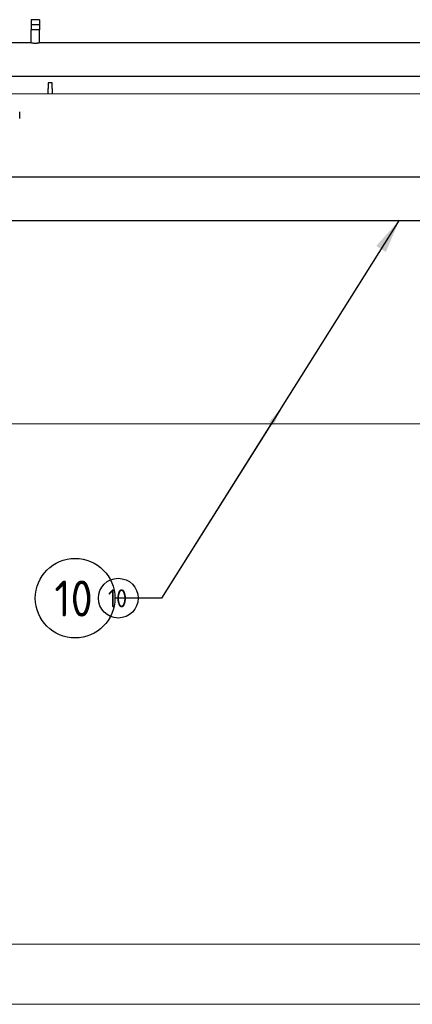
# Model space of a CAD drawing. Extents: x -89225 to 110569, y 13360 to 87647.
# Tile 114 of 256: x 25517 to 27476, y 26047 to 30967. Entities that reach past the tile are written whole.
import ezdxf

# ---------------------------------------------------------------- set-up
doc = ezdxf.new("R2010")
doc.units = 0
for name, color, linetype in [('Beluchtingstank', 253, 'Continuous'), ('INSTALLATIE', 6, 'Continuous'), ('INSTALLATIE @ 100', 6, 'Continuous'), ('INSTALLATIE @ 50', 6, 'Continuous')]:
    doc.layers.add(name, color=color, linetype=linetype)
doc.styles.add('ISO', font='ISO.SHX')

# ---------------------------------------------------------------- blocks, each defined once
blk = doc.blocks.new('Beluchtingsinstallatie VAZ')
for p, q in [((1119486.6, -969902.6), (1119444.2, -969902.6)), ((1119444.2, -969902.6), (1119444.2, -969927.6)), ((1119486.6, -969927.6), (1119444.2, -969927.6)), ((1119444.2, -969927.6), (1119444.2, -969952.6)), ((1119486.6, -969902.6), (1119486.6, -969927.6)), ((1119486.6, -969927.6), (1119486.6, -969952.6)), ((1119486.6, -969952.6), (1119444.2, -969952.6)), ((1119444.4, -970018.5), (1119444.4, -969952.6)), ((1119486.5, -970018.5), (1119486.5, -969952.6)), ((1119444.4, -970018.5), (1119336.5, -970018.5)), ((1121641.9, -970018.5), (1119486.5, -970018.5)), ((1122187.5, -970186.8), (1118663.7, -970186.8)), ((1119530, -970218.6), (1119530, -970246.1)), ((1119550, -970218.6), (1119530, -970218.6)), ((1119550, -970246.1), (1119550, -970218.6)), ((1119530, -970258.3), (1119530, -970246.1)), ((1119530, -970272.6), (1119530, -970258.3)), ((1119550, -970246.1), (1119550, -970258.3)), ((1119550, -970258.3), (1119550, -970272.6)), ((1119387.7, -970395.7), (1119387.7, -970363)), ((1123376.7, -970689.3), (1119347.1, -970689.3)), ((1123360.3, -970908.4), (1118572.6, -970908.4))]:
    blk.add_line(p, q)
blk.add_open_spline([(1119486.5, -970018.5), (1119486.5, -970018.5), (1119486.4, -970018.5), (1119485.9, -970018.7), (1119485.4, -970018.8), (1119484.4, -970019), (1119483.7, -970019.2), (1119482.2, -970019.5), (1119481.3, -970019.7), (1119479.4, -970020), (1119478.4, -970020.2), (1119476.1, -970020.5), (1119474.8, -970020.7), (1119472.2, -970020.9), (1119470.9, -970021), (1119468.1, -970021.2), (1119466.8, -970021.2), (1119464.1, -970021.2), (1119462.7, -970021.2), (1119460, -970021), (1119458.7, -970020.9), (1119456.1, -970020.7), (1119454.8, -970020.5), (1119452.5, -970020.2), (1119451.5, -970020), (1119449.6, -970019.7), (1119448.7, -970019.5), (1119447.2, -970019.2), (1119446.5, -970019), (1119445.4, -970018.8), (1119445, -970018.7), (1119444.5, -970018.5), (1119444.4, -970018.5), (1119444.4, -970018.5)], degree=3, knots=[3.190917, 3.190917, 3.190917, 3.190917, 3.589754, 3.589754, 3.98859, 3.98859, 4.387427, 4.387427, 4.786263, 4.786263, 5.185156, 5.185156, 5.584049, 5.584049, 5.982941, 5.982941, 6.381834, 6.381834, 6.780727, 6.780727, 7.17962, 7.17962, 7.578512, 7.578512, 7.977405, 7.977405, 8.376242, 8.376242, 8.775078, 8.775078, 9.173915, 9.173915, 9.572751, 9.572751, 9.572751, 9.572751])
blk = doc.blocks.new('*U89')
for points in [[(-11.864, -18.893), (0, 0)], [(0, 0), (2.324, 0)]]:
    blk.add_lwpolyline(points)
blk.add_circle((4.31, 0), 1.986)
blk.add_solid([(-10.714, -17.597), (-11.864, -18.893), (-11.196, -17.295)])
at = {"style": 'ISO'}
blk.add_attdef('NUMMER', (3.146, -0.835), '', height=1.8, dxfattribs=at)
blk = doc.blocks.new('*U567')
at = {"layer": 'INSTALLATIE @ 100'}
ref = blk.add_blockref('*U89', (26224.8, 28076.4), dxfattribs=dict(at, xscale=100, yscale=100, zscale=100, rotation=180))
ref.add_attrib('NUMMER', '10', (25690.2, 27984.4), dxfattribs={"layer": '0', "height": 180, "style": 'ISO'})
at = {"layer": 'INSTALLATIE @ 50'}
ref = blk.add_blockref('*U89', (26224.8, 28076.4), dxfattribs=dict(at, xscale=50, yscale=50, zscale=50, rotation=180))
ref.add_attrib('NUMMER', '10', (25957.5, 28030.4), dxfattribs={"layer": '0', "height": 90, "style": 'ISO'})

msp = doc.modelspace()

# ---------------------------------------------------------------- linework, layer by layer
at = {"layer": 'Beluchtingstank', "lineweight": 9}
for p, q in [((24793.4, 30596.8), (29349.6, 30596.8)), ((1539.7, 28946.8), (66439.7, 28946.8)), ((8314.7, 26346.8), (53064.7, 26346.8)), ((8314.7, 26346.8), (53064.7, 26346.8)), ((8314.7, 26046.8), (53064.7, 26046.8))]:
    msp.add_line(p, q, dxfattribs=at)

# ---------------------------------------------------------------- block references
at = {"layer": 'INSTALLATIE'}
for name, p in [('Beluchtingsinstallatie VAZ', (-1093870.3, 1000869.5)), ('*U567', (0, 0))]:
    msp.add_blockref(name, p, dxfattribs=at)

doc.saveas('drawing.dxf')
